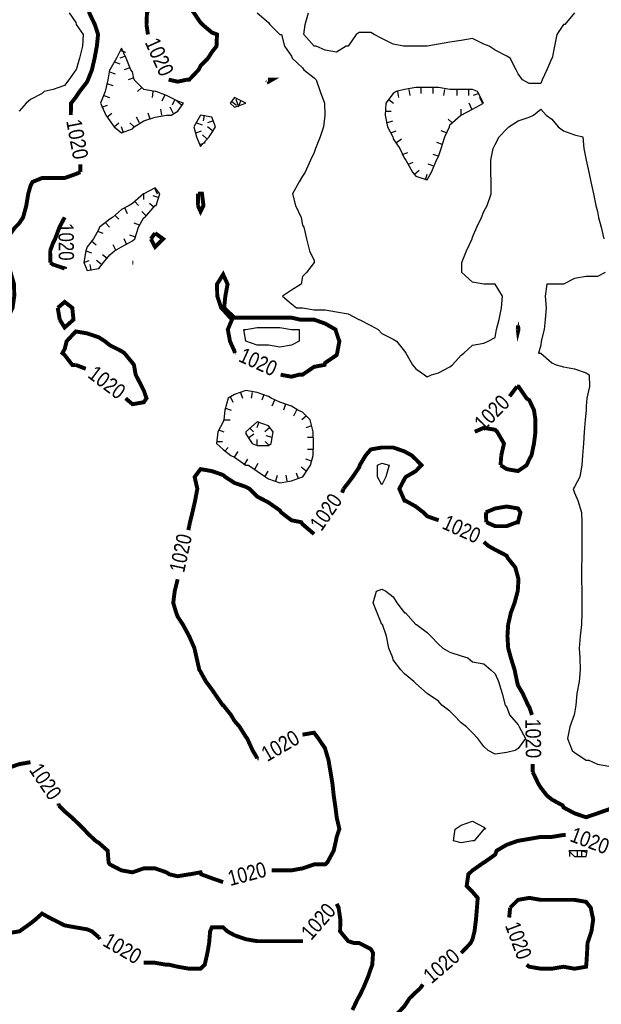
# Model space of a CAD drawing. Extents: x 628896 to 629898, y 4519176 to 4520140.
# Tile 8 of 23: x 629266 to 629414, y 4519333 to 4519583. Entities that reach past the tile are written whole.
import ezdxf
from ezdxf.enums import TextEntityAlignment as Align

# ---------------------------------------------------------------- set-up
doc = ezdxf.new("R2010")
doc.units = 0

msp = doc.modelspace()

# ---------------------------------------------------------------- linework, layer by layer
at = {"layer": 'GSLAYER', "linetype": 'CONTINUOUS', "const_width": 1, "flags": 128}
for points in [[(629292.0625, 4519602.5), (629291.875, 4519602.5), (629291.6875, 4519599.5), (629291.375, 4519596.5), (629290, 4519593.5), (629289.125, 4519592), (629287.5625, 4519591), (629286.3125, 4519590), (629284.625, 4519588), (629283.875, 4519585), (629285.3125, 4519582), (629286.125, 4519579.5), (629285.8125, 4519576.5), (629285.25, 4519573.5), (629284.5625, 4519570.5), (629283.5625, 4519568), (629283.375, 4519567.5), (629281.4375, 4519565), (629280.4375, 4519563.5), (629279.25, 4519562), (629279.1875, 4519559)], [(629298.4375, 4519582), (629298.5625, 4519585), (629300.5625, 4519588), (629300.625, 4519588), (629303.5, 4519588.5), (629306.375, 4519588.5), (629307.1875, 4519588), (629309.3125, 4519586.5), (629310.5, 4519585), (629312.1875, 4519582.5), (629312.6875, 4519582), (629315.0625, 4519580), (629316.375, 4519579.5), (629316.25, 4519576.5), (629315.0625, 4519575), (629314.125, 4519573.5), (629312.1875, 4519571.5), (629311.6875, 4519570.5), (629309.3125, 4519568), (629308.75, 4519568), (629306.375, 4519567.5), (629304.0625, 4519568)], [(629298.8125, 4519579.5), (629298.4375, 4519582)], [(629304.0625, 4519568), (629304.0625, 4519568)], [(629329.5, 4519568), (629330.375, 4519568), (629329.5, 4519567.5), (629329.3125, 4519568)], [(629329.3125, 4519568), (629329.5, 4519568)], [(629279.1875, 4519559), (629279.1875, 4519559)], [(629281.625, 4519546.5), (629281.625, 4519544.5)], [(629281.625, 4519544.5), (629280.4375, 4519544), (629277.625, 4519543), (629274.6875, 4519543), (629271.875, 4519543), (629269.4375, 4519542), (629268.9375, 4519541), (629268.375, 4519539), (629267.875, 4519536), (629267.0625, 4519533), (629266.0625, 4519531.5), (629265.0625, 4519530.5), (629263.1875, 4519528), (629262.6875, 4519527.5), (629262.3125, 4519524.5), (629262.75, 4519521.5), (629263.1875, 4519520.5), (629263.875, 4519519), (629264.75, 4519516), (629264.8125, 4519513), (629264.375, 4519510), (629263.1875, 4519507.5)], [(629311.5, 4519536), (629311.5625, 4519539)], [(629311.5625, 4519539), (629312.1875, 4519539), (629312.5625, 4519539), (629312.9375, 4519536), (629312.1875, 4519534.5), (629311.5, 4519536)], [(629273.9375, 4519524.5), (629274.6875, 4519526.5), (629275.1875, 4519527.5), (629276.3125, 4519530.5), (629277.625, 4519533)], [(629277.625, 4519533), (629277.625, 4519533)], [(629299.5625, 4519527.5), (629300.625, 4519529)], [(629300.625, 4519529), (629302.6875, 4519527.5), (629300.625, 4519525.5), (629299.5625, 4519527.5)], [(629274, 4519521.5), (629273.9375, 4519524.5)], [(629277.625, 4519520), (629274.6875, 4519521), (629274, 4519521.5)], [(629294.8125, 4519521.5), (629294.875, 4519521.5)], [(629294.875, 4519521.5), (629295.0625, 4519521.5), (629294.875, 4519521.5), (629294.8125, 4519521.5)], [(629277.8125, 4519520.5), (629277.625, 4519520)], [(629320.9375, 4519498.5), (629320.8125, 4519499), (629319.6875, 4519501.5), (629319.125, 4519504.5), (629320.1875, 4519507), (629317.9375, 4519509.5), (629317.4375, 4519510), (629316.4375, 4519513), (629316.375, 4519516), (629317.9375, 4519518.5), (629319.0625, 4519516), (629318.5, 4519513), (629318.1875, 4519510), (629320.8125, 4519507.5), (629323.6875, 4519507.5), (629326.625, 4519507.5), (629329.5, 4519507.5), (629332.375, 4519507.5), (629335.3125, 4519507.5), (629337.5625, 4519507), (629338.125, 4519507), (629341.0625, 4519507), (629343.875, 4519506), (629346.5, 4519504.5), (629346.8125, 4519503.5), (629347.5, 4519501.5), (629346.9375, 4519498.5), (629346.8125, 4519498), (629343.875, 4519496), (629343.75, 4519495.5), (629341.0625, 4519495), (629338.125, 4519493), (629337.25, 4519493), (629335.3125, 4519492.5), (629332.5625, 4519493)], [(629275.875, 4519510), (629277.625, 4519511.5), (629279.5625, 4519510), (629279.875, 4519507), (629277.625, 4519505), (629276.375, 4519507)], [(629276.375, 4519507), (629275.875, 4519510)], [(629280.4375, 4519495.5), (629279.5625, 4519495.5), (629277.625, 4519498), (629277.0625, 4519498.5), (629277.625, 4519499.5), (629278.125, 4519501.5), (629280.4375, 4519504), (629283.375, 4519503.5), (629286.3125, 4519502.5), (629287.875, 4519501.5), (629289.125, 4519500.5), (629292.0625, 4519499), (629292.8125, 4519498.5), (629294.875, 4519496), (629295.25, 4519495.5), (629295.6875, 4519493), (629297.25, 4519490), (629297.75, 4519489), (629298.4375, 4519487), (629297.75, 4519486), (629294.875, 4519485.5), (629293.125, 4519487)], [(629392.9375, 4519505.5), (629393.0625, 4519504.5), (629392.9375, 4519504), (629392.875, 4519504.5)], [(629392.875, 4519504.5), (629392.9375, 4519505.5)], [(629321.0625, 4519498.5), (629320.9375, 4519498.5)], [(629283, 4519494.5), (629280.4375, 4519495.5)], [(629332.5625, 4519493), (629332.5625, 4519493)], [(629392.6875, 4519490), (629392.9375, 4519490), (629393.0625, 4519490), (629395.125, 4519487), (629395.8125, 4519486.5), (629397, 4519484), (629397.375, 4519481.5), (629397.375, 4519478.5), (629397, 4519475.5), (629396.375, 4519472.5), (629395.8125, 4519471.5), (629395.125, 4519470), (629392.9375, 4519468.5), (629390.0625, 4519469), (629388.5, 4519470)], [(629390.8125, 4519487.5), (629392.6875, 4519490)], [(629293.125, 4519487), (629293.125, 4519487)], [(629388.6875, 4519472.5), (629389.375, 4519475.5), (629387.625, 4519478.5), (629387.125, 4519479), (629384.25, 4519479.5), (629381.9375, 4519478.5)], [(629381.9375, 4519478.5), (629381.9375, 4519478.5)], [(629348.5625, 4519464), (629349.75, 4519465.5), (629350.875, 4519467), (629352.5625, 4519469.5), (629352.6875, 4519470), (629354.1875, 4519472.5), (629355.5, 4519474), (629358.3125, 4519474.5), (629361.1875, 4519474.5), (629364.0625, 4519473.5), (629365.875, 4519472.5), (629366.9375, 4519471.5), (629368.375, 4519470), (629366.9375, 4519468.5), (629364.375, 4519467), (629364.0625, 4519466.5), (629362.75, 4519464), (629364.0625, 4519461), (629364.25, 4519461), (629366.9375, 4519459.5), (629368.875, 4519458), (629369.875, 4519457), (629372.75, 4519456)], [(629388.5, 4519470), (629388.6875, 4519472.5)], [(629309.3125, 4519454.5), (629309.5, 4519455.5), (629310.125, 4519458), (629310.8125, 4519461), (629311.375, 4519464), (629310.6875, 4519467), (629312.1875, 4519469), (629315.0625, 4519468.5), (629317.9375, 4519467.5), (629318.5, 4519467), (629320.8125, 4519465.5), (629323.6875, 4519464.5), (629324.625, 4519464), (629326.625, 4519462), (629328.5625, 4519461), (629329.5, 4519460.5), (629332.375, 4519458.5), (629332.6875, 4519458), (629335.3125, 4519456), (629337.8125, 4519455.5), (629338.125, 4519455), (629341.0625, 4519452.5)], [(629348.1875, 4519463), (629348.5625, 4519464)], [(629384.75, 4519458), (629387.125, 4519459), (629390.0625, 4519459.5), (629392.9375, 4519459), (629393.5625, 4519458), (629392.9375, 4519455.5), (629392.6875, 4519455.5), (629390.0625, 4519454.5), (629387.125, 4519454.5), (629384.875, 4519455.5)], [(629384.875, 4519455.5), (629384.75, 4519458)], [(629309.0625, 4519453.5), (629309.3125, 4519454.5)], [(629372.75, 4519456), (629372.75, 4519456)], [(629341.0625, 4519452.5), (629341.0625, 4519452.5)], [(629384.25, 4519450.5), (629384.25, 4519450.5)], [(629384.25, 4519450.5), (629385.375, 4519449.5), (629387.125, 4519448.5), (629390.0625, 4519447), (629390.25, 4519446.5), (629392.25, 4519444), (629392.9375, 4519441.5), (629393.0625, 4519441), (629392.9375, 4519439), (629392.875, 4519438), (629392.0625, 4519435), (629391.125, 4519432.5), (629390.4375, 4519429.5), (629390.25, 4519426.5), (629390.4375, 4519423.5), (629391.125, 4519421), (629392.0625, 4519418), (629392.6875, 4519415), (629392.9375, 4519414), (629394.125, 4519412), (629395.5, 4519409), (629395.8125, 4519408.5), (629396.5, 4519406.5)], [(629326.625, 4519395.5), (629325.4375, 4519397.5), (629324.0625, 4519400.5), (629323.6875, 4519401), (629322.125, 4519403.5), (629320.8125, 4519405), (629319.9375, 4519406.5), (629317.9375, 4519409), (629317.8125, 4519409), (629315.75, 4519412), (629315.0625, 4519413), (629313.5625, 4519415), (629312.1875, 4519417.5), (629311.875, 4519418), (629311.1875, 4519421), (629310.625, 4519423.5), (629309.3125, 4519426.5), (629307.6875, 4519429.5), (629306.375, 4519431.5), (629306, 4519432.5), (629305.25, 4519435), (629305.625, 4519438), (629306.375, 4519441)], [(629306.375, 4519441), (629306.375, 4519441)], [(629396.5, 4519406.5), (629396.5, 4519406.5)], [(629332.375, 4519367), (629335.3125, 4519367), (629338.125, 4519367.5), (629341.0625, 4519368.5), (629343.875, 4519368.5), (629344.4375, 4519369), (629346.0625, 4519372), (629346.625, 4519374.5), (629346.8125, 4519375.5), (629347.5, 4519377.5), (629346.8125, 4519380.5), (629346.8125, 4519380.5), (629346.4375, 4519383.5), (629346.0625, 4519386), (629345.75, 4519389), (629345.25, 4519392), (629344.75, 4519395), (629344, 4519397.5), (629343.875, 4519398), (629342.1875, 4519400.5), (629341.0625, 4519402), (629338.125, 4519401.5)], [(629338.125, 4519401.5), (629338.125, 4519401.5)], [(629263.1875, 4519393), (629266.0625, 4519394), (629268.9375, 4519394.5)], [(629268.9375, 4519394.5), (629268.9375, 4519394.5)], [(629327, 4519395.5), (629326.625, 4519395.5)], [(629396.6875, 4519394), (629396.6875, 4519392)], [(629396.6875, 4519392), (629398.125, 4519389), (629398.75, 4519388), (629400.3125, 4519386), (629401.5625, 4519385), (629404.3125, 4519383.5), (629404.5, 4519383), (629407.3125, 4519381.5), (629410.25, 4519380.5), (629413.1875, 4519381.5), (629416, 4519382.5), (629418.75, 4519383.5), (629418.9375, 4519383.5), (629421.75, 4519384.5), (629424.625, 4519384.5), (629427.5, 4519384.5), (629430.4375, 4519384.5), (629433.375, 4519385), (629434.75, 4519386), (629436.1875, 4519387), (629439.0625, 4519388.5)], [(629276.0625, 4519384), (629276.125, 4519383.5)], [(629276.125, 4519383.5), (629277.625, 4519382), (629279.375, 4519380.5), (629280.4375, 4519379.5), (629282.5, 4519377.5), (629283.375, 4519376.5), (629285.5, 4519374.5), (629286.3125, 4519374), (629288.5625, 4519372), (629288.8125, 4519369), (629289.125, 4519368.5), (629292.0625, 4519367), (629294.875, 4519366.5), (629297.75, 4519367.5), (629300.625, 4519367.5), (629303.5, 4519366.5), (629304.25, 4519366), (629306.375, 4519365.5), (629309.3125, 4519366), (629309.5, 4519366), (629312.1875, 4519366.5), (629312.375, 4519366), (629315.0625, 4519365), (629317.9375, 4519364)], [(629404.5, 4519376), (629401.5625, 4519375.5), (629398.75, 4519375.5), (629395.8125, 4519375), (629392.9375, 4519374.5), (629392.875, 4519374.5), (629390.0625, 4519373.5), (629387.5, 4519372), (629387.125, 4519371), (629384.3125, 4519369), (629384.25, 4519369), (629381.375, 4519367), (629380.3125, 4519366), (629379.875, 4519363), (629381.375, 4519361.5), (629382.6875, 4519360), (629382.5, 4519357.5), (629382.25, 4519354.5), (629381.875, 4519351.5), (629381.375, 4519349.5), (629380.875, 4519348.5), (629378.5, 4519346)], [(629405.0625, 4519376), (629404.5, 4519376)], [(629330.3125, 4519367), (629332.375, 4519367)], [(629317.9375, 4519364), (629317.9375, 4519364)], [(629390.9375, 4519357.5), (629392.9375, 4519359.5), (629395.8125, 4519360), (629398.75, 4519359.5), (629401.5625, 4519359.5), (629404.5, 4519359.5), (629407.3125, 4519359.5), (629410.25, 4519359), (629411.4375, 4519357.5), (629412.0625, 4519354.5), (629411.625, 4519351.5), (629410.625, 4519348.5), (629410.5, 4519346), (629410.3125, 4519343), (629410.25, 4519342.5), (629407.3125, 4519342), (629404.5, 4519342.5), (629401.5625, 4519342), (629398.75, 4519342), (629395.8125, 4519342.5), (629395.125, 4519343)], [(629350.8125, 4519331.5), (629352.25, 4519334.5), (629352.5625, 4519335), (629353.5625, 4519337), (629354.8125, 4519340), (629355.5, 4519342), (629355.875, 4519343), (629356.0625, 4519346), (629355.5, 4519347), (629352.5625, 4519348.5), (629351.3125, 4519348.5), (629349.75, 4519349), (629347.6875, 4519351.5), (629347.75, 4519354.5), (629347.3125, 4519357.5), (629346.8125, 4519358.5)], [(629346.8125, 4519358.5), (629346.8125, 4519358.5)], [(629390.6875, 4519355), (629390.9375, 4519357.5)], [(629286.3125, 4519350), (629284.5625, 4519351.5), (629283.375, 4519352), (629280.4375, 4519352.5), (629277.625, 4519353), (629274.6875, 4519354.5), (629274.625, 4519354.5), (629271.875, 4519356), (629270.1875, 4519354.5), (629268.9375, 4519353.5), (629266.125, 4519351.5), (629266.0625, 4519351.5), (629263.1875, 4519351), (629260.25, 4519350.5), (629257.375, 4519349.5), (629255.1875, 4519348.5), (629254.5, 4519347.5), (629251.625, 4519346), (629251.5625, 4519346), (629248.75, 4519344.5), (629245.875, 4519343.5), (629244.25, 4519343), (629242.9375, 4519342.5), (629242.5625, 4519343)], [(629338.125, 4519349), (629335.3125, 4519349), (629332.375, 4519349), (629329.5, 4519349), (629326.625, 4519349), (629323.6875, 4519349.5), (629320.8125, 4519350.5), (629319, 4519351.5), (629317.9375, 4519352.5), (629315.0625, 4519352.5), (629314.625, 4519351.5), (629314.375, 4519348.5), (629313.9375, 4519346), (629313.25, 4519343), (629312.1875, 4519342), (629309.3125, 4519342), (629306.375, 4519342.5), (629304.25, 4519343), (629303.5, 4519343), (629300.625, 4519343.5), (629297.75, 4519343.5)], [(629286.5625, 4519349.5), (629286.3125, 4519350)], [(629338.25, 4519349), (629338.125, 4519349)], [(629378.5, 4519346), (629378.5, 4519346)], [(629297.75, 4519343.5), (629297.75, 4519343.5)], [(629395.125, 4519343), (629395.125, 4519343)], [(629368.0625, 4519337), (629366.9375, 4519336), (629365.375, 4519334.5), (629364.0625, 4519332.5), (629363.125, 4519331.5), (629361.1875, 4519329.5), (629360, 4519328.5), (629358.3125, 4519326.5), (629357.9375, 4519325.5), (629358.3125, 4519324.5), (629359.6875, 4519323), (629361.1875, 4519322), (629364.0625, 4519321), (629366.9375, 4519321), (629369.875, 4519321), (629372.75, 4519321), (629375.625, 4519321), (629378.5, 4519320.5), (629381.375, 4519321), (629384.25, 4519322.5), (629385.0625, 4519323), (629387.125, 4519323), (629390.0625, 4519323)], [(629368.75, 4519338), (629368.0625, 4519337)]]:
    msp.add_lwpolyline(points, dxfattribs=at)
at = {"layer": 'GSLAYER', "linetype": 'CONTINUOUS', "flags": 128}
for points in [[(629278.75, 4519585), (629280.4375, 4519582.5), (629280.5625, 4519582), (629282.3125, 4519579.5), (629282.125, 4519576.5), (629281.4375, 4519573.5), (629280.5625, 4519570.5), (629280.4375, 4519570.5), (629278.6875, 4519568), (629277.625, 4519566.5), (629274.6875, 4519565.5), (629272.375, 4519565), (629271.875, 4519564.5), (629268.9375, 4519563), (629267.875, 4519562), (629266.0625, 4519560)], [(629326.625, 4519585), (629329.5, 4519582.5), (629329.8125, 4519582), (629332.375, 4519579.5), (629332.75, 4519579.5), (629333.5625, 4519576.5), (629335.3125, 4519574), (629335.5, 4519573.5), (629338.125, 4519571), (629338.4375, 4519570.5), (629341.0625, 4519568.5), (629341.5625, 4519568), (629342.625, 4519565), (629343.6875, 4519562), (629343.8125, 4519559), (629343.5, 4519556), (629342.625, 4519553.5), (629341.4375, 4519550.5), (629341.0625, 4519549.5), (629340.1875, 4519547.5), (629338.8125, 4519544.5), (629338.125, 4519543.5), (629337.25, 4519542), (629335.5625, 4519539), (629336.375, 4519536), (629337.75, 4519533), (629338.125, 4519531), (629338.4375, 4519530.5), (629339.125, 4519527.5), (629339.875, 4519524.5), (629341.0625, 4519522), (629341.0625, 4519521.5), (629341.0625, 4519521.5), (629339.125, 4519519), (629338.125, 4519518), (629337.75, 4519516), (629335.3125, 4519514.5), (629333.0625, 4519513), (629335.3125, 4519511), (629336.5625, 4519510), (629338.125, 4519510), (629341.0625, 4519509.5), (629343.875, 4519509.5), (629346.8125, 4519509), (629349.75, 4519508.5), (629352.4375, 4519507), (629352.5625, 4519507), (629355.5, 4519505.5), (629357.375, 4519504.5), (629358.3125, 4519503.5), (629361.1875, 4519502), (629362.0625, 4519501.5), (629364.0625, 4519499), (629364.375, 4519498.5), (629366.0625, 4519495.5), (629366.9375, 4519494.5), (629369.125, 4519493), (629369.875, 4519492.5), (629370.9375, 4519493), (629372.75, 4519493.5), (629375.625, 4519495), (629376.3125, 4519495.5), (629378.5, 4519498), (629379.1875, 4519498.5), (629381.375, 4519500.5), (629384.25, 4519501), (629385.375, 4519501.5), (629387.125, 4519502.5), (629387.4375, 4519504.5), (629388.125, 4519507), (629388.75, 4519510), (629389, 4519513), (629387.125, 4519516), (629384.25, 4519516), (629381.375, 4519516.5), (629378.6875, 4519519), (629378.625, 4519521.5), (629379.8125, 4519524.5), (629381.25, 4519527.5), (629381.375, 4519528), (629382.4375, 4519530.5), (629383.625, 4519533), (629384.25, 4519534.5), (629385.0625, 4519536), (629386.125, 4519539), (629386.125, 4519542), (629386.0625, 4519544.5), (629386.0625, 4519547.5), (629386.625, 4519550.5), (629387.125, 4519551.5), (629388.1875, 4519553.5), (629390.0625, 4519555.5), (629390.5625, 4519556), (629392.9375, 4519557.5), (629395.8125, 4519558.5), (629396.875, 4519559), (629398.75, 4519560.5), (629400.125, 4519559), (629401.5625, 4519558), (629403.125, 4519556), (629404.5, 4519555), (629407.3125, 4519554), (629409.4375, 4519553.5), (629409.6875, 4519550.5), (629410.25, 4519547.5), (629410.25, 4519547.5), (629410.9375, 4519544.5), (629411.5, 4519542), (629412.125, 4519539), (629412.75, 4519536), (629413.1875, 4519534.5), (629413.375, 4519533), (629414.125, 4519530.5), (629414.75, 4519527.5)], [(629407.3125, 4519585), (629404.8125, 4519582), (629404.5, 4519582), (629402.8125, 4519579.5), (629402.25, 4519576.5), (629401.625, 4519573.5), (629401.5625, 4519573.5), (629400.3125, 4519570.5), (629399.125, 4519568), (629398.75, 4519567), (629395.8125, 4519567), (629394.0625, 4519568), (629392.9375, 4519569.5), (629392.5, 4519570.5), (629390.9375, 4519573.5), (629390.0625, 4519574), (629387.125, 4519575.5), (629385.625, 4519576.5), (629384.25, 4519577), (629381.375, 4519578.5), (629378.5, 4519578), (629375.625, 4519577.5), (629372.75, 4519577), (629369.875, 4519576.5), (629367.5, 4519576.5), (629366.9375, 4519576.5), (629364.0625, 4519576.5), (629363.8125, 4519576.5), (629361.1875, 4519577), (629358.3125, 4519578.5), (629356.375, 4519579.5), (629355.5, 4519580), (629352.5625, 4519580), (629351.8125, 4519579.5), (629349.75, 4519576.5), (629349.25, 4519576.5), (629346.8125, 4519575), (629343.875, 4519575.5), (629341.625, 4519576.5), (629341.0625, 4519576.5), (629338.4375, 4519579.5), (629338.8125, 4519582), (629339.6875, 4519585)], [(629295.3125, 4519556), (629297.75, 4519557.5), (629300.625, 4519558.5), (629303.5, 4519559), (629304.75, 4519559), (629306.375, 4519560), (629307.875, 4519562), (629306.375, 4519562.5), (629303.5, 4519564), (629300.875, 4519565), (629300.625, 4519565), (629297.75, 4519565.5), (629295.3125, 4519568), (629294.875, 4519570), (629294.4375, 4519570.5), (629293.25, 4519573.5), (629292.0625, 4519576), (629290.8125, 4519573.5), (629289.125, 4519570.5), (629289.0625, 4519570.5), (629288.625, 4519568), (629287.9375, 4519565), (629286.75, 4519562), (629288.0625, 4519559), (629289.125, 4519557.5), (629290.1875, 4519556), (629292.0625, 4519554.5), (629294.875, 4519555.5), (629295.3125, 4519556)], [(629291.6875, 4519575.5), (629293.0625, 4519575)], [(629290.3125, 4519572.5), (629291.6875, 4519572)], [(629293.0625, 4519574), (629291.6875, 4519573.5)], [(629289, 4519570), (629290.5, 4519569.5)], [(629294.1875, 4519571), (629292.75, 4519570.5)], [(629288.375, 4519567), (629289.875, 4519566.5)], [(629295.25, 4519568.5), (629293.75, 4519568)], [(629297.25, 4519566), (629296.1875, 4519565)], [(629300.0625, 4519565), (629299.875, 4519563.5)], [(629370.9375, 4519544.5), (629372.1875, 4519547.5), (629372.75, 4519548.5), (629373.375, 4519550.5), (629374.3125, 4519553.5), (629375.5, 4519556), (629375.625, 4519556.5), (629378.4375, 4519559), (629378.5, 4519559), (629381.375, 4519560.5), (629384.1875, 4519562), (629382.625, 4519565), (629381.375, 4519565.5), (629378.5, 4519565.5), (629375.625, 4519565.5), (629372.75, 4519566), (629369.875, 4519566), (629366.9375, 4519566), (629364.0625, 4519565.5), (629361.9375, 4519565), (629361.1875, 4519564.5), (629359.3125, 4519562), (629359.125, 4519559), (629359.75, 4519556), (629361.0625, 4519553.5), (629361.1875, 4519553), (629362.875, 4519550.5), (629364.0625, 4519548), (629364.4375, 4519547.5), (629366.125, 4519544.5), (629366.9375, 4519543.5), (629369.875, 4519542.5), (629370.9375, 4519544.5)], [(629362.25, 4519565), (629362.5, 4519563.5)], [(629365.1875, 4519565.5), (629365.4375, 4519564)], [(629368.1875, 4519566), (629368.1875, 4519564.5)], [(629371.3125, 4519566), (629371.3125, 4519564.5)], [(629374.25, 4519565.5), (629374, 4519564)], [(629377.375, 4519565.5), (629377.375, 4519564)], [(629380.375, 4519565.5), (629380.375, 4519564)], [(629382.9375, 4519564.5), (629381.5625, 4519564)], [(629287.5625, 4519564), (629289, 4519563.5)], [(629303, 4519564), (629302.375, 4519562.5)], [(629305.6875, 4519563), (629305, 4519561.5)], [(629307.375, 4519561.5), (629306.125, 4519562.5)], [(629323.75, 4519562), (629323.6875, 4519562), (629320.8125, 4519563.5), (629319.6875, 4519562), (629320.8125, 4519561), (629323.6875, 4519562), (629323.75, 4519562)], [(629320.0625, 4519562.5), (629321.3125, 4519561.5)], [(629321.75, 4519561.5), (629321.25, 4519563)], [(629322.375, 4519562.5), (629321.75, 4519561)], [(629360.0625, 4519563), (629361.25, 4519562)], [(629381.1875, 4519560.5), (629380.5, 4519562)], [(629383.875, 4519562), (629383.1875, 4519563.5)], [(629287.0625, 4519561), (629288.5625, 4519561.5)], [(629288.375, 4519558.5), (629289.625, 4519559.5)], [(629299.375, 4519558), (629298.875, 4519559.5)], [(629302.3125, 4519559), (629302.125, 4519560.5)], [(629305.25, 4519559.5), (629304.4375, 4519561)], [(629359.1875, 4519560), (629360.6875, 4519560)], [(629378.5, 4519559), (629378.5, 4519560.5)], [(629290.1875, 4519556), (629291.4375, 4519557)], [(629295.3125, 4519556), (629294.1875, 4519557)], [(629296.625, 4519557), (629295.875, 4519558.5)], [(629314.375, 4519553.5), (629315.0625, 4519554.5), (629316, 4519556), (629315.0625, 4519558.5), (629312.1875, 4519559), (629310.5, 4519556), (629311.125, 4519553.5), (629312.1875, 4519551), (629314.375, 4519553.5)], [(629311.1875, 4519557), (629312.5625, 4519556.5)], [(629313.125, 4519559), (629312.875, 4519557.5)], [(629315.5, 4519557.5), (629314, 4519557)], [(629359.5, 4519557), (629361.0625, 4519557.5)], [(629376.1875, 4519557), (629375.1875, 4519558)], [(629292.625, 4519554.5), (629292.125, 4519556)], [(629311, 4519554.5), (629312.4375, 4519555)], [(629315.25, 4519555), (629313.9375, 4519556)], [(629360.5625, 4519554.5), (629361.9375, 4519555)], [(629374.75, 4519554.5), (629373.375, 4519555)], [(629312, 4519551.5), (629313.4375, 4519552)], [(629313.8125, 4519553), (629312.6875, 4519554)], [(629362, 4519552), (629363.3125, 4519553)], [(629373.75, 4519551.5), (629372.25, 4519552)], [(629363.5, 4519549), (629364.875, 4519549.5)], [(629365.0625, 4519546.5), (629366.3125, 4519547)], [(629372.875, 4519548.5), (629371.375, 4519549)], [(629366.625, 4519544), (629367.8125, 4519545)], [(629371.5, 4519546), (629370.125, 4519546.5)], [(629369.375, 4519542.5), (629369.875, 4519544)], [(629287.5, 4519521.5), (629289.125, 4519523.5), (629290.3125, 4519524.5), (629292.0625, 4519525.5), (629294.875, 4519527), (629295.4375, 4519527.5), (629296.375, 4519530.5), (629297.75, 4519533), (629298, 4519533), (629300.625, 4519536), (629300.9375, 4519536), (629301.8125, 4519539), (629300.625, 4519540.5), (629297.75, 4519539), (629297.6875, 4519539), (629294.875, 4519536.5), (629294, 4519536), (629292.0625, 4519535), (629289.8125, 4519533), (629289.125, 4519532.5), (629286.5, 4519530.5), (629286.3125, 4519530), (629284.9375, 4519527.5), (629283.375, 4519525.5), (629283, 4519524.5), (629282.5, 4519521.5), (629283.375, 4519519.5), (629286.3125, 4519520), (629287.5, 4519521.5)], [(629300.4375, 4519540.5), (629301.125, 4519539)], [(629295.4375, 4519537), (629296.4375, 4519536)], [(629297.6875, 4519539), (629297.6875, 4519537.5)], [(629301.625, 4519538), (629300.125, 4519538.5)], [(629292.8125, 4519535.5), (629293.5, 4519534)], [(629298.3125, 4519533.5), (629297.25, 4519534.5)], [(629300.375, 4519535.5), (629299.1875, 4519536.5)], [(629290.5, 4519533.5), (629291.4375, 4519532.5)], [(629286, 4519529.5), (629287.375, 4519529)], [(629288.0625, 4519531.5), (629289, 4519530.5)], [(629296.625, 4519531), (629295.3125, 4519531.5)], [(629284.4375, 4519527), (629285.625, 4519526)], [(629293.4375, 4519526), (629292.75, 4519527.5)], [(629295.6875, 4519528), (629294.1875, 4519528.5)], [(629283, 4519524.5), (629284.4375, 4519524)], [(629290.6875, 4519524.5), (629289.9375, 4519526)], [(629282.5, 4519521.5), (629283.875, 4519522)], [(629287, 4519521), (629285.75, 4519522)], [(629288.4375, 4519522.5), (629287.25, 4519523.5)], [(629284.375, 4519519.5), (629284.125, 4519521)], [(629415.125, 4519519), (629413.1875, 4519518), (629410.25, 4519518), (629407.3125, 4519517.5), (629404.5, 4519516), (629401.5625, 4519516), (629400.3125, 4519516), (629399.8125, 4519513), (629400.0625, 4519510), (629399.875, 4519507), (629399.625, 4519504.5), (629398.8125, 4519501.5), (629398.75, 4519500.5), (629398.125, 4519498.5), (629398.75, 4519498.5), (629401.5625, 4519496), (629402.625, 4519495.5), (629404.5, 4519495), (629407.3125, 4519494.5), (629410.25, 4519493.5), (629411, 4519493), (629411.125, 4519490), (629410.4375, 4519487), (629410.25, 4519485), (629410.25, 4519484), (629410.0625, 4519481.5), (629409.75, 4519478.5), (629409.5625, 4519475.5), (629409.375, 4519472.5), (629409.1875, 4519470), (629408.6875, 4519467), (629407.3125, 4519464.5), (629406.9375, 4519464), (629407.3125, 4519463), (629408.125, 4519461), (629409.0625, 4519458), (629409.1875, 4519455.5), (629409.1875, 4519452.5), (629409.1875, 4519449.5), (629409.1875, 4519446.5), (629409.0625, 4519444), (629409.0625, 4519441), (629409.1875, 4519438), (629409.1875, 4519435), (629409.1875, 4519432.5), (629409.0625, 4519429.5), (629408.75, 4519426.5), (629408.5, 4519423.5), (629408.6875, 4519421), (629408.75, 4519418), (629408.5, 4519415), (629407.875, 4519412), (629407.625, 4519409), (629407.3125, 4519407), (629407.25, 4519406.5), (629406.125, 4519403.5), (629405.5625, 4519400.5), (629406.75, 4519397.5), (629407.3125, 4519397), (629410.25, 4519395), (629410.9375, 4519395), (629413.1875, 4519394), (629416, 4519393.5)], [(629323.6875, 4519501.5), (629323.1875, 4519504.5), (629323.6875, 4519504.5), (629326.625, 4519505), (629329.5, 4519505), (629332.375, 4519505), (629335.3125, 4519504.5), (629337.25, 4519504.5), (629337.25, 4519501.5), (629335.3125, 4519500.5), (629332.375, 4519500), (629329.5, 4519500.5), (629326.625, 4519500.5), (629323.6875, 4519501.5)], [(629338.1875, 4519467), (629340.1875, 4519470), (629340.875, 4519472.5), (629340.9375, 4519475.5), (629340.875, 4519478.5), (629340.0625, 4519481.5), (629338.125, 4519483.5), (629336.9375, 4519484), (629335.3125, 4519485), (629332.375, 4519486), (629330.125, 4519487), (629329.5, 4519487.5), (629326.625, 4519488.5), (629323.6875, 4519489), (629320.8125, 4519488), (629319.25, 4519487), (629318.375, 4519484), (629318.125, 4519481.5), (629317.9375, 4519481), (629316.625, 4519478.5), (629316.25, 4519475.5), (629317.9375, 4519474), (629319.875, 4519472.5), (629320.8125, 4519472), (629323.6875, 4519470), (629324.375, 4519470), (629326.625, 4519468.5), (629328.75, 4519467), (629329.5, 4519466.5), (629332.375, 4519465.5), (629335.3125, 4519466), (629338.125, 4519467), (629338.1875, 4519467)], [(629319.6875, 4519487.5), (629320.4375, 4519486)], [(629322.375, 4519488.5), (629322.875, 4519487)], [(629325.3125, 4519488.5), (629325.0625, 4519487)], [(629328.25, 4519488), (629327.75, 4519486.5)], [(629318.5, 4519484.5), (629319.9375, 4519484)], [(629331, 4519486.5), (629330.3125, 4519485)], [(629333.8125, 4519485.5), (629333.3125, 4519484)], [(629336.5625, 4519484), (629335.8125, 4519482.5)], [(629339.0625, 4519482.5), (629337.9375, 4519481.5)], [(629318.125, 4519481.5), (629319.6875, 4519481.5)], [(629330.125, 4519475.5), (629330.6875, 4519478.5), (629329.5, 4519480), (629326.625, 4519481), (629323.6875, 4519478.5), (629323.6875, 4519478), (629325.3125, 4519475.5), (629326.625, 4519475), (629329.5, 4519475), (629330.125, 4519475.5)], [(629324.625, 4519479.5), (629325.625, 4519478.5)], [(629327, 4519481), (629326.5, 4519479.5)], [(629329.75, 4519479.5), (629328.5625, 4519478.5)], [(629340.4375, 4519480), (629338.9375, 4519479.5)], [(629316.75, 4519479), (629318.125, 4519478.5)], [(629324.4375, 4519477), (629325.75, 4519478)], [(629330.375, 4519477), (629328.875, 4519477.5)], [(629340.875, 4519477), (629339.375, 4519477)], [(629316.375, 4519476), (629317.8125, 4519476)], [(629318.3125, 4519473.5), (629319.25, 4519474.5)], [(629326.625, 4519475), (629326.625, 4519476.5)], [(629329.625, 4519475), (629328.625, 4519476)], [(629320.8125, 4519472), (629321.75, 4519473.5)], [(629340.875, 4519474), (629339.375, 4519474)], [(629323.3125, 4519470), (629324.1875, 4519471.5)], [(629326, 4519469), (629326.875, 4519470.5)], [(629339.0625, 4519468.5), (629337.8125, 4519469.5)], [(629340.4375, 4519471), (629338.9375, 4519471.5)], [(629357.1875, 4519467), (629357.1875, 4519470), (629358.3125, 4519470.5), (629360.1875, 4519470), (629359.3125, 4519467), (629358.3125, 4519465), (629357.1875, 4519467)], [(629328.5625, 4519467), (629329.375, 4519468.5)], [(629331.3125, 4519466), (629331.75, 4519467.5)], [(629334.1875, 4519466), (629333.9375, 4519467.5)], [(629337.125, 4519466.5), (629336.625, 4519468)], [(629385.375, 4519397.5), (629384.25, 4519398.5), (629382.75, 4519400.5), (629381.375, 4519402), (629379.875, 4519403.5), (629378.5, 4519404.5), (629376.5625, 4519406.5), (629375.625, 4519407.5), (629373.5625, 4519409), (629372.75, 4519410), (629369.875, 4519412), (629369.8125, 4519412), (629366.9375, 4519414.5), (629366.4375, 4519415), (629364.0625, 4519417), (629363.125, 4519418), (629361.1875, 4519420.5), (629361.0625, 4519421), (629360.0625, 4519423.5), (629359.5, 4519426.5), (629358.4375, 4519429.5), (629358.3125, 4519429.5), (629357.125, 4519432.5), (629356.0625, 4519435), (629356.9375, 4519438), (629358.3125, 4519438.5), (629359.3125, 4519438), (629361.1875, 4519436.5), (629362.125, 4519435), (629364.0625, 4519432.5), (629364.3125, 4519432.5), (629366.9375, 4519429.5), (629367.125, 4519429.5), (629369.875, 4519427.5), (629370.75, 4519426.5), (629372.75, 4519424.5), (629373.8125, 4519423.5), (629375.625, 4519422.5), (629378.5, 4519421.5), (629380.1875, 4519421), (629381.375, 4519420), (629384.25, 4519419.5), (629386.0625, 4519418), (629387.125, 4519417), (629388, 4519415), (629388.875, 4519412), (629389.6875, 4519409), (629390.0625, 4519408.5), (629390.75, 4519406.5), (629392.9375, 4519404), (629393.25, 4519403.5), (629394.8125, 4519400.5), (629392.9375, 4519398), (629392.1875, 4519397.5), (629390.0625, 4519397), (629387.125, 4519396.5), (629385.375, 4519397.5)], [(629376.5, 4519374.5), (629376.9375, 4519377.5), (629378.5, 4519378.5), (629381.375, 4519379.5), (629384.25, 4519378), (629384.6875, 4519377.5), (629384.25, 4519377.5), (629381.75, 4519374.5), (629381.375, 4519374.5), (629378.5, 4519374), (629376.5, 4519374.5)], [(629410.5625, 4519372), (629410.25, 4519372), (629407.3125, 4519372), (629405.875, 4519372), (629407.3125, 4519370.5), (629410.25, 4519370.5), (629410.5625, 4519372)], [(629406.0625, 4519372), (629406.0625, 4519370.5)], [(629408.0625, 4519370.5), (629408.0625, 4519372)], [(629410.4375, 4519371.5), (629408.9375, 4519372)], [(629409.0625, 4519372), (629409.0625, 4519370.5)]]:
    msp.add_lwpolyline(points, dxfattribs=at)

# ---------------------------------------------------------------- texts
at = {"layer": 'GSLAYER', "color": 7}
for rotation, width, p, p2 in [(294.5, 0.760494, (629297.9375, 4519577.5), (629302, 4519568.5)), (280.8, 0.783588, (629278, 4519557.5), (629279.875, 4519547.5)), (270.9, 0.731722, (629276, 4519531.5), (629276.125, 4519522)), (334.6, 0.749739, (629321.625, 4519496.5), (629330.5, 4519492.5)), (323.6, 0.766321, (629283.25, 4519492.5), (629291.1875, 4519486.5)), (45.4, 0.75903, (629384.1875, 4519478.5), (629391.125, 4519485.5)), (55.8, 0.747697, (629342.9375, 4519453), (629348.4375, 4519461)), (334.4, 0.749739, (629373.375, 4519454), (629382.25, 4519450)), (77.9, 0.748703, (629308, 4519442.5), (629310.0625, 4519452)), (270.9, 0.770227, (629394.8125, 4519405.5), (629394.9375, 4519395.5)), (28.3, 0.767817, (629329.125, 4519394.5), (629337.75, 4519399.5)), (304.2, 0.74498, (629268.4375, 4519392.5), (629273.875, 4519384.5)), (341.7, 0.7662, (629405.875, 4519374.5), (629415.1875, 4519371)), (13.6, 0.756569, (629319.75, 4519363), (629329.25, 4519365.5)), (48.2, 0.76753, (629340.3125, 4519349), (629346.875, 4519356.5)), (290.3, 0.740285, (629389.5625, 4519353), (629392.9375, 4519344)), (331.8, 0.767817, (629287.0625, 4519348), (629295.6875, 4519343)), (39.4, 0.768013, (629370.9375, 4519338), (629378.5, 4519344.5))]:
    msp.add_text('1020', height=3.89682, rotation=rotation, dxfattribs=dict(at, width=width)).set_placement(p, p2, align=Align.FIT)

doc.saveas('drawing.dxf')
